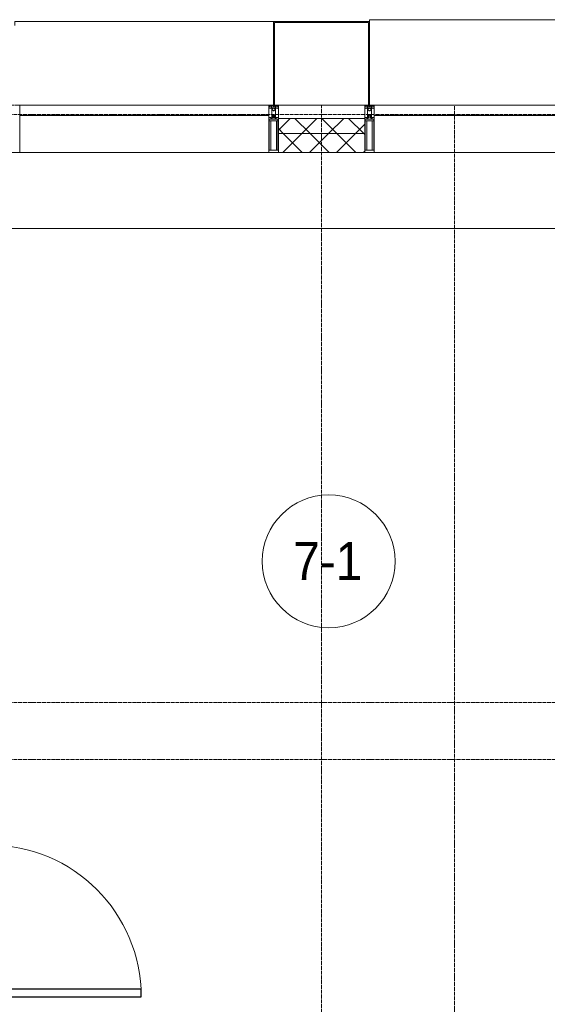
# Model space of a CAD drawing. Header units: millimetres. Extents: x 5617 to 113279, y 7718 to 199432.
# Tile 53 of 79: x 47636 to 50415, y 28410 to 33600. Entities that reach past the tile are written whole.
import ezdxf

# ---------------------------------------------------------------- set-up
doc = ezdxf.new("R2010")
doc.units = ezdxf.units.MM
doc.linetypes.add('ADSK_Линия сетки', pattern=[25, 20, -2.5, 0, -2.5])
doc.linetypes.add('Линия сетки', pattern=[25, 20, -2.5, 0, -2.5])
for name, color, linetype, lineweight in [('Двери', 7, 'Continuous', 18), ('Импосты витража', 7, 'Continuous', 18), ('Колонны', 7, 'Continuous', 18), ('Марки помещений', 7, 'Continuous', 20), ('Оси', 7, 'Continuous', 9), ('Панели витража', 7, 'Continuous', 18), ('Перекрытия', 7, 'Continuous', 18), ('Стены разрез', 7, 'Continuous', 40), ('Стены штриховка', 7, 'Continuous', 40), ('Элементы узлов', 7, 'Continuous', 18)]:
    doc.layers.add(name, color=color, linetype=linetype, lineweight=lineweight)
doc.styles.add('Arial_3', font='arial.ttf', dxfattribs={"width": 0.9, "height": 200})
pattern_1 = [(45, (0, 0), (-70.71068, 70.71068), []), (135, (0, 0), (-70.71068, -70.71068), [])]

# ---------------------------------------------------------------- blocks, each defined once
blk = doc.blocks.new('A_DOR_Door - Вн_3_Одинарная_900x2100-2977806-МКСС_К4_L15_51_600_')
at = {"layer": 'Двери', "color": 253, "lineweight": 30, "true_color": 0xaaaaaa}
for p, q in [((-430, 20), (-400, 20)), ((-430, -50), (-430, 20)), ((-400, 20), (-400, -50)), ((400, -50), (400, 20)), ((400, 20), (430, 20)), ((430, 20), (430, -50)), ((-400, -50), (-430, -50)), ((-400, -50), (-400, -850)), ((-360, -50), (-400, -50)), ((-400, -50), (-400, -850)), ((-360, -850), (-360, -50)), ((430, -50), (400, -50)), ((-400, -850), (-360, -850))]:
    blk.add_line(p, q, dxfattribs=at)
at = {"layer": 'Двери', "color": 254, "lineweight": 9, "true_color": 0xd4d4d4}
blk.add_arc((-400, -50), 800, 270, 0, dxfattribs=at)
blk = doc.blocks.new('135_SLK_K4_AR_rvt-1-МКСС_К4_L15_51_600_')
at = {"layer": 'Перекрытия', "color": 253, "true_color": 0xaaaaaa}
blk.add_line((120450, 32500), (117000, 32500), dxfattribs=at)
at = {"layer": 'Двери', "color": 253, "lineweight": 18, "true_color": 0xaaaaaa, "rotation": 90}
blk.add_blockref('A_DOR_Door - Вн_3_Одинарная_900x2100-2977806-МКСС_К4_L15_51_600_', (116950, 28850), dxfattribs=at)
blk = doc.blocks.new('System Panel - A_PAN_Glass-7513417-МКСС_К4_L15_51_600_')
at = {"layer": 'Панели витража', "color": 253, "lineweight": 5, "true_color": 0xaaaaaa}
for p, q in [((656.25, 0), (-656.25, 0)), ((-656.25, 0), (-656.25, -55)), ((656.25, -55), (656.25, 0)), ((-656.25, -55), (656.25, -55))]:
    blk.add_line(p, q, dxfattribs=at)
blk = doc.blocks.new('Rectangular Mullion - R_StandardFrame_50Wx250H-V74-МКСС_К4_L15_51_600_')
at = {"layer": 'Импосты витража', "color": 253, "lineweight": 5, "true_color": 0xaaaaaa}
blk.add_line((132872.5, 32900), (131560, 32900), dxfattribs=at)
blk = doc.blocks.new('Rectangular Mullion - 50Wx250H-2623690-МКСС_К4_L15_51_600_')
at = {"layer": 'Элементы узлов', "color": 253, "lineweight": 5, "true_color": 0xaaaaaa}
for p, q in [((-25, 65.2), (-25, 250)), ((-25, 250), (0, 250)), ((-23, 237.3), (0, 237.3)), ((-23, 237.3), (-23, 73.6)), ((-14.9, 84), (-14.9, 237.3)), ((25, 250), (0, 250)), ((23, 237.3), (0, 237.3)), ((14.9, 84), (14.9, 237.3)), ((23, 237.3), (23, 73.6)), ((25, 65.2), (25, 250)), ((-14, 65.2), (-25, 65.2)), ((0, 84), (-23, 84)), ((-0.5, 73.6), (-23, 73.6)), ((-14, 71.3), (-14, 65.2)), ((-10, 71.3), (-14, 71.3)), ((-10, 53), (-10, 71.3)), ((-8.7, 53), (-10, 53)), ((-10, 53), (-10, 17)), ((-8.7, 53), (-7, 54.7)), ((-7, 65.2), (-5.9, 67.3)), ((-7, 65.2), (-7, 54.7)), ((-4.1, 67.3), (-5.9, 67.3)), ((-4.1, 67.3), (-2.9, 65.1)), ((-2.9, 65.1), (-2.9, 54.6)), ((-1.3, 53), (-2.9, 54.6)), ((0, 53), (-1.3, 53)), ((0, 84), (23, 84)), ((0, 53), (1.3, 53)), ((0.5, 73.6), (23, 73.6)), ((1.3, 53), (2.9, 54.6)), ((4.1, 67.3), (2.9, 65.1)), ((2.9, 65.1), (2.9, 54.6)), ((4.1, 67.3), (5.9, 67.3)), ((7, 65.2), (5.9, 67.3)), ((7, 65.2), (7, 54.7)), ((8.7, 53), (7, 54.7)), ((8.7, 53), (10, 53)), ((10, 71.3), (14, 71.3)), ((10, 53), (10, 71.3)), ((10, 53), (10, 17)), ((14, 71.3), (14, 65.2)), ((14, 65.2), (25, 65.2)), ((-23.8, 14.6), (-25, 14.2)), ((-25, 0), (-25, 14.2)), ((-22.3, 17), (-23.8, 17)), ((-23.8, 17), (-23.8, 14.6)), ((-22.5, 10.6), (-23.8, 14.6)), ((-22.5, 10.6), (-23.7, 9.9)), ((-23.7, 1.3), (-23.7, 9.9)), ((-23.7, 1.3), (-11.8, 1.3)), ((-23.2, 10.2), (-22.5, 8)), ((-22.5, 8), (-22.5, 4.5)), ((-21.3, 4.5), (-22.5, 4.5)), ((-22.3, 17), (-22.3, 16)), ((-22.3, 16), (-21.3, 16)), ((-19, 17.6), (-21.3, 16)), ((-21.3, 4.5), (-21.3, 6.5)), ((-21.3, 6.5), (-14.2, 6.5)), ((-18.4, 16.6), (-19, 17.6)), ((-7.4, 16.6), (-18.4, 16.6)), ((-14.2, 6.5), (-14.2, 4.5)), ((-13.2, 4.5), (-14.2, 4.5)), ((-13.2, 4.5), (-12.2, 7.2)), ((-12.7, 7.6), (-11.3, 11.4)), ((-12.7, 7.6), (-11.8, 6.9)), ((-12.2, 9), (-12.2, 14.8)), ((-12.2, 14.8), (0, 14.8)), ((-11.8, 1.3), (-11.8, 6.9)), ((-10.5, 11.2), (-11.3, 11.4)), ((-10.5, 1.5), (-10.5, 11.2)), ((-4.8, 1.5), (-10.5, 1.5)), ((-10, 17), (-7.5, 17)), ((-8.5, 23), (-1.5, 30)), ((-8.5, 18.5), (-8.5, 23)), ((-7.5, 18.5), (-8.5, 18.5)), ((-7.5, 17), (-7.5, 18.5)), ((-7.4, 18), (-7.4, 16.6)), ((-2.6, 18), (-7.4, 18)), ((0, 8), (-4.8, 8)), ((-4.8, 1.5), (-4.8, 8)), ((-2.6, 18), (-2.6, 16.8)), ((-2.6, 16.8), (0, 16.8)), ((-1.5, 30), (0, 30)), ((1.5, 30), (0, 30)), ((2.6, 16.8), (0, 16.8)), ((0, 14.8), (0, 16.8)), ((0, 14.8), (0, 16.8)), ((12.2, 14.8), (0, 14.8)), ((0, 0), (0, 8)), ((0, 8), (4.8, 8)), ((0, 0), (0, 8)), ((8.5, 23), (1.5, 30)), ((2.6, 18), (2.6, 16.8)), ((2.6, 18), (7.4, 18)), ((4.8, 1.5), (4.8, 8)), ((4.8, 1.5), (10.5, 1.5)), ((7.4, 18), (7.4, 16.6)), ((7.4, 16.6), (18.4, 16.6)), ((7.5, 18.5), (8.5, 18.5)), ((7.5, 17), (7.5, 18.5)), ((10, 17), (7.5, 17)), ((8.5, 18.5), (8.5, 23)), ((10.5, 11.2), (11.3, 11.4)), ((10.5, 1.5), (10.5, 11.2)), ((12.7, 7.6), (11.3, 11.4)), ((12.7, 7.6), (11.8, 6.9)), ((11.8, 1.3), (11.8, 6.9)), ((23.7, 1.3), (11.8, 1.3)), ((12.2, 9), (12.2, 14.8)), ((13.2, 4.5), (12.2, 7.2)), ((13.2, 4.5), (14.2, 4.5)), ((21.3, 6.5), (14.2, 6.5)), ((14.2, 6.5), (14.2, 4.5)), ((18.4, 16.6), (19, 17.6)), ((19, 17.6), (21.3, 16)), ((22.3, 16), (21.3, 16)), ((21.3, 4.5), (21.3, 6.5)), ((21.3, 4.5), (22.5, 4.5)), ((22.3, 17), (22.3, 16)), ((22.3, 17), (23.8, 17)), ((22.5, 10.6), (23.8, 14.6)), ((22.5, 10.6), (23.7, 9.9)), ((23.2, 10.2), (22.5, 8)), ((22.5, 8), (22.5, 4.5)), ((23.7, 1.3), (23.7, 9.9)), ((23.8, 17), (23.8, 14.6)), ((23.8, 14.6), (25, 14.2)), ((25, 0), (25, 14.2)), ((-25, 0), (0, 0)), ((25, 0), (0, 0))]:
    blk.add_line(p, q, dxfattribs=at)
for centre, start, end in [((-0.5, 73.1), 360, 90), ((0.5, 73.1), 90, 180)]:
    blk.add_arc(centre, 0.5, start, end, dxfattribs=at)
blk = doc.blocks.new('Rectangular Mullion - R_StandardFrame_50Wx250H-V73-МКСС_К4_L15_51_600_')
at = {"layer": 'Импосты витража', "color": 253, "lineweight": 5, "true_color": 0xaaaaaa}
for p, q in [((-25, 0), (-25, 250)), ((-25, 250), (25, 250)), ((25, 250), (25, 0)), ((0, 0), (-25, 0)), ((25, 0), (5, 0))]:
    blk.add_line(p, q, dxfattribs=at)
blk = doc.blocks.new('Rectangular Mullion - R_StandardFrame_50Wx250H-7511672-МКСС_К4_L15_51_600_')
at = {"layer": 'Импосты витража', "color": 253, "lineweight": 5, "true_color": 0xaaaaaa}
for p, q in [((-25, 0), (-25, 250)), ((-25, 250), (25, 250)), ((25, 250), (25, 0)), ((-5, 0), (-25, 0)), ((25, 0), (0, 0))]:
    blk.add_line(p, q, dxfattribs=at)
blk = doc.blocks.new('A_SLK_PAN_Type1 - Прямой тип панели-6538254-МКСС_К4_L15_51_600_')
at = {"layer": 'Колонны', "lineweight": 5}
for p, q in [((-247.5, 0), (-252.5, 0)), ((-252.5, 0), (-252.5, -440)), ((-247.5, -435), (-247.5, 0)), ((227.5, 0), (-227.5, 0)), ((247.5, 0), (247.5, -435)), ((252.5, 0), (247.5, 0)), ((252.5, -440), (252.5, 0)), ((-252.5, -440), (252.5, -440)), ((247.5, -435), (-247.5, -435))]:
    blk.add_line(p, q, dxfattribs=at)
blk = doc.blocks.new('A_OGR_PAN_Отлив - A_OGR_PAN_Отлив-V80-МКСС_К4_L15_51_600_')
at = {"layer": 'Колонны', "color": 253, "lineweight": 5, "true_color": 0xaaaaaa}
for p in [(681.25, 450), (-681.25, 440)]:
    blk.add_line(p, (-681.25, 450), dxfattribs=at)
blk = doc.blocks.new('A_OGR_PAN_Отлив - A_OGR_PAN_Отлив-V81-МКСС_К4_L15_51_600_')
at = {"layer": 'Колонны', "color": 253, "lineweight": 5, "true_color": 0xaaaaaa}
for p in [(681.25, 440), (-681.25, 420)]:
    blk.add_line(p, (-681.25, 440), dxfattribs=at)
blk = doc.blocks.new('135_SLK_K4_AR_FCD_rvt-1-МКСС_К4_L15_51_600_')
at = {"layer": 'Стены разрез', "lineweight": 5, "true_color": 0xaaaaaa}
h = blk.add_hatch(dxfattribs=at)
h.set_pattern_fill('FP_4', color=253, style=0, pattern_type=2)
h.set_pattern_definition(pattern_1)
h.paths.add_polyline_path([(118977.5, 33000), (118977.5, 33080), (118522.5, 33080), (118522.5, 33000)])
h = blk.add_hatch(dxfattribs=at)
h.set_pattern_fill('FP_4', color=253, style=0, pattern_type=2)
h.set_pattern_definition(pattern_1)
h.paths.add_polyline_path([(118977.5, 32900), (118977.5, 33000), (118522.5, 33000), (118522.5, 32900)])
at = {"layer": 'Стены разрез', "color": 253, "lineweight": 9, "true_color": 0xaaaaaa}
for p, q in [((118977.5, 33080), (118522.5, 33080)), ((118522.5, 33080), (118522.5, 32900)), ((118977.5, 32900), (118977.5, 33080)), ((118522.5, 32900), (118977.5, 32900))]:
    blk.add_line(p, q, dxfattribs=at)
at = {"layer": 'Стены штриховка', "color": 253, "lineweight": 9, "true_color": 0xaaaaaa}
blk.add_line((118977.5, 33000), (118522.5, 33000), dxfattribs=at)
at = {"layer": 'Импосты витража', "color": 253, "lineweight": 5, "true_color": 0xaaaaaa, "extrusion": (0, 0, -1), "rotation": 180}
for name, p in [('Rectangular Mullion - R_StandardFrame_50Wx250H-7511672-МКСС_К4_L15_51_600_', (-117135, 33150)), ('Rectangular Mullion - 50Wx250H-2623690-МКСС_К4_L15_51_600_', (-118497.5, 33150)), ('Rectangular Mullion - R_StandardFrame_50Wx250H-V73-МКСС_К4_L15_51_600_', (-118497.5, 33150)), ('Rectangular Mullion - 50Wx250H-2623690-МКСС_К4_L15_51_600_', (-119002.5, 33150)), ('Rectangular Mullion - R_StandardFrame_50Wx250H-7511672-МКСС_К4_L15_51_600_', (-119002.5, 33150))]:
    blk.add_blockref(name, p, dxfattribs=at)
at = {"layer": 'Импосты витража', "color": 253, "lineweight": 5, "true_color": 0xaaaaaa}
for p in [(-14400, 0), (-12532.5, 0)]:
    blk.add_blockref('Rectangular Mullion - R_StandardFrame_50Wx250H-V74-МКСС_К4_L15_51_600_', p, dxfattribs=at)
at = {"layer": 'Колонны', "color": 253, "lineweight": 5, "true_color": 0xaaaaaa}
for name, p in [('A_OGR_PAN_Отлив - A_OGR_PAN_Отлив-V81-МКСС_К4_L15_51_600_', (117816.3, 33150)), ('A_OGR_PAN_Отлив - A_OGR_PAN_Отлив-V80-МКСС_К4_L15_51_600_', (119683.8, 33150))]:
    blk.add_blockref(name, p, dxfattribs=at)
at = {"layer": 'Колонны', "color": 253, "lineweight": 5, "true_color": 0xaaaaaa, "rotation": 180}
blk.add_blockref('A_SLK_PAN_Type1 - Прямой тип панели-6538254-МКСС_К4_L15_51_600_', (118750, 33150), dxfattribs=at)
at = {"layer": 'Панели витража', "color": 253, "lineweight": 5, "true_color": 0xaaaaaa}
for p in [(117816.3, 33150), (119683.8, 33150)]:
    blk.add_blockref('System Panel - A_PAN_Glass-7513417-МКСС_К4_L15_51_600_', p, dxfattribs=at)
blk = doc.blocks.new('050_Марка_Помещение - Номер-620969-МКСС_К4_L15_51_600_')
at = {"layer": 'Марки помещений'}
blk.add_circle((0, 0), 3.5, dxfattribs=at)

msp = doc.modelspace()

# ---------------------------------------------------------------- linework, layer by layer
at = {"layer": 'Оси', "linetype": 'Линия сетки'}
for p, q in [((49226.3, 12025.7), (49226.3, 33150)), ((49926.3, 13295.7), (49926.3, 33150))]:
    msp.add_line(p, q, dxfattribs=at)
at = {"layer": 'Оси', "linetype": 'ADSK_Линия сетки'}
for p, q in [((67226.3, 33100), (25128.4, 33100)), ((67226.3, 30000), (26398.4, 30000)), ((67226.3, 29700), (25128.4, 29700))]:
    msp.add_line(p, q, dxfattribs=at)

# ---------------------------------------------------------------- block references
at = {"lineweight": 5}
for name in ['135_SLK_K4_AR_FCD_rvt-1-МКСС_К4_L15_51_600_', '135_SLK_K4_AR_rvt-1-МКСС_К4_L15_51_600_']:
    msp.add_blockref(name, (-69523.7, 0), dxfattribs=at)
at = {"layer": 'Марки помещений', "xscale": 99.99999999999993, "yscale": 99.99999999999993, "zscale": 99.99999999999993}
msp.add_blockref('050_Марка_Помещение - Номер-620969-МКСС_К4_L15_51_600_', (49263.9, 30745), dxfattribs=at)

# ---------------------------------------------------------------- texts
at = {"layer": 'Марки помещений', "lineweight": 9, "insert": (49077.4, 30846.7), "char_height": 200, "width": 447.342, "attachment_point": 1, "style": 'Arial_3'}
msp.add_mtext('7-1', dxfattribs=at)

doc.saveas('drawing.dxf')
